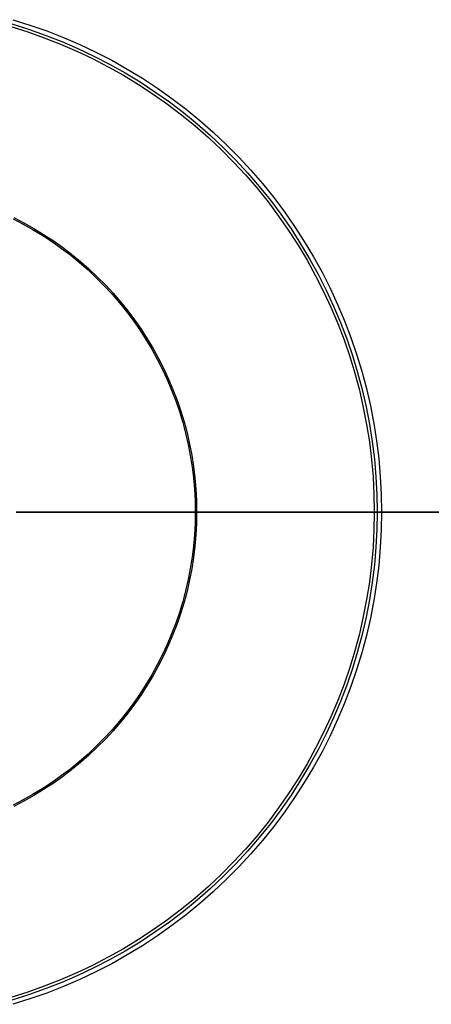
# Model space of a CAD drawing. Header units: millimetres. Extents: x -105 to 105, y -105 to 105.
# Tile 10 of 12: x 10 to 36, y -32 to 32. Entities that reach past the tile are written whole.
import ezdxf

# ---------------------------------------------------------------- set-up
doc = ezdxf.new("R2010")
doc.units = ezdxf.units.MM
doc.layers.add('Houglass pot - Extra Small - Ferm Living', color=7, linetype='Continuous', true_color=0x000000)

msp = doc.modelspace()

# ---------------------------------------------------------------- linework, layer by layer
at = {"layer": 'Houglass pot - Extra Small - Ferm Living', "color": 18, "true_color": 0x000000}
for p, q in [((9.294, 31.559, 88.886), (10.383, 31.218, 88.886)), ((9.162, 31.114, 90.312), (10.237, 30.777, 90.312)), ((9.215, 31.291, 87.399), (10.295, 30.952, 87.399)), ((10.295, 30.952, 87.399), (11.363, 30.576, 87.399)), ((10.383, 31.218, 88.886), (11.461, 30.839, 88.886)), ((10.237, 30.777, 90.312), (11.299, 30.403, 90.312)), ((11.299, 30.403, 90.312), (12.347, 29.992, 90.312)), ((11.363, 30.576, 87.399), (12.418, 30.164, 87.399)), ((11.461, 30.839, 88.886), (12.524, 30.422, 88.886)), ((12.524, 30.422, 88.886), (13.572, 29.969, 88.886)), ((12.347, 29.992, 90.312), (13.381, 29.546, 90.312)), ((12.418, 30.164, 87.399), (13.457, 29.714, 87.399)), ((13.457, 29.714, 87.399), (14.48, 29.229, 87.399)), ((13.572, 29.969, 88.886), (14.604, 29.48, 88.886)), ((13.381, 29.546, 90.312), (14.398, 29.064, 90.312)), ((14.398, 29.064, 90.312), (15.398, 28.546, 90.312)), ((14.48, 29.229, 87.399), (15.486, 28.709, 87.399)), ((14.604, 29.48, 88.886), (15.619, 28.956, 88.886)), ((15.398, 28.546, 90.312), (16.38, 27.995, 90.312)), ((15.486, 28.709, 87.399), (16.473, 28.155, 87.399)), ((15.619, 28.956, 88.886), (16.614, 28.396, 88.886)), ((16.38, 27.995, 90.312), (17.341, 27.41, 90.312)), ((16.473, 28.155, 87.399), (17.44, 27.566, 87.399)), ((16.614, 28.396, 88.886), (17.59, 27.802, 88.886)), ((17.59, 27.802, 88.886), (18.544, 27.175, 88.886)), ((17.341, 27.41, 90.312), (18.282, 26.791, 90.312)), ((17.44, 27.566, 87.399), (18.386, 26.944, 87.399)), ((18.544, 27.175, 88.886), (19.476, 26.515, 88.886)), ((18.282, 26.791, 90.312), (19.201, 26.14, 90.312)), ((18.386, 26.944, 87.399), (19.31, 26.29, 87.399)), ((19.476, 26.515, 88.886), (20.385, 25.823, 88.886)), ((19.201, 26.14, 90.312), (20.097, 25.458, 90.312)), ((19.31, 26.29, 87.399), (20.211, 25.604, 87.399)), ((20.097, 25.458, 90.312), (20.968, 24.746, 90.312)), ((20.211, 25.604, 87.399), (21.088, 24.887, 87.399)), ((20.385, 25.823, 88.886), (21.269, 25.1, 88.886)), ((20.968, 24.746, 90.312), (21.814, 24.003, 90.312)), ((21.088, 24.887, 87.399), (21.939, 24.14, 87.399)), ((21.269, 25.1, 88.886), (22.127, 24.347, 88.886)), ((21.814, 24.003, 90.312), (22.634, 23.231, 90.312)), ((21.939, 24.14, 87.399), (22.763, 23.364, 87.399)), ((22.127, 24.347, 88.886), (22.959, 23.564, 88.886)), ((22.763, 23.364, 87.399), (23.56, 22.56, 87.399)), ((22.959, 23.564, 88.886), (23.763, 22.753, 88.886)), ((22.634, 23.231, 90.312), (23.427, 22.432, 90.312)), ((23.763, 22.753, 88.886), (24.538, 21.915, 88.886)), ((23.427, 22.432, 90.312), (24.191, 21.605, 90.312)), ((23.56, 22.56, 87.399), (24.329, 21.728, 87.399)), ((24.191, 21.605, 90.312), (24.927, 20.753, 90.312)), ((24.329, 21.728, 87.399), (25.069, 20.871, 87.399)), ((24.538, 21.915, 88.886), (25.284, 21.05, 88.886)), ((25.069, 20.871, 87.399), (25.778, 19.988, 87.399)), ((25.284, 21.05, 88.886), (25.999, 20.16, 88.886)), ((24.927, 20.753, 90.312), (25.632, 19.875, 90.312)), ((25.632, 19.875, 90.312), (26.306, 18.973, 90.312)), ((25.778, 19.988, 87.399), (26.456, 19.082, 87.399)), ((25.999, 20.16, 88.886), (26.683, 19.245, 88.886)), ((26.306, 18.973, 90.312), (26.949, 18.049, 90.312)), ((26.456, 19.082, 87.399), (27.102, 18.152, 87.399)), ((26.683, 19.245, 88.886), (27.335, 18.308, 88.886)), ((9.308, 18.788, 90.319), (9.954, 18.454, 90.319)), ((9.349, 18.871, 87.399), (9.998, 18.535, 87.399)), ((9.954, 18.454, 90.319), (10.589, 18.097, 90.319)), ((9.998, 18.535, 87.399), (10.635, 18.177, 87.399)), ((27.335, 18.308, 88.886), (27.954, 17.348, 88.886)), ((10.589, 18.097, 90.319), (11.21, 17.719, 90.319)), ((10.635, 18.177, 87.399), (11.26, 17.797, 87.399)), ((11.21, 17.719, 90.319), (11.818, 17.319, 90.319)), ((11.26, 17.797, 87.399), (11.871, 17.395, 87.399)), ((26.949, 18.049, 90.312), (27.559, 17.103, 90.312)), ((27.102, 18.152, 87.399), (27.716, 17.2, 87.399)), ((11.818, 17.319, 90.319), (12.412, 16.898, 90.319)), ((11.871, 17.395, 87.399), (12.467, 16.973, 87.399)), ((27.559, 17.103, 90.312), (28.136, 16.136, 90.312)), ((27.716, 17.2, 87.399), (28.296, 16.228, 87.399)), ((27.954, 17.348, 88.886), (28.539, 16.367, 88.886)), ((12.412, 16.898, 90.319), (12.991, 16.458, 90.319)), ((12.467, 16.973, 87.399), (13.049, 16.53, 87.399)), ((12.991, 16.458, 90.319), (13.555, 15.997, 90.319)), ((13.049, 16.53, 87.399), (13.615, 16.067, 87.399)), ((13.555, 15.997, 90.319), (14.102, 15.517, 90.319)), ((13.615, 16.067, 87.399), (14.164, 15.585, 87.399)), ((28.136, 16.136, 90.312), (28.679, 15.15, 90.312)), ((28.296, 16.228, 87.399), (28.843, 15.236, 87.399)), ((28.539, 16.367, 88.886), (29.09, 15.367, 88.886)), ((14.102, 15.517, 90.319), (14.632, 15.018, 90.319)), ((14.164, 15.585, 87.399), (14.696, 15.084, 87.399)), ((28.679, 15.15, 90.312), (29.188, 14.145, 90.312)), ((28.843, 15.236, 87.399), (29.354, 14.226, 87.399)), ((29.09, 15.367, 88.886), (29.606, 14.348, 88.886)), ((14.632, 15.018, 90.319), (15.144, 14.501, 90.319)), ((14.696, 15.084, 87.399), (15.211, 14.565, 87.399)), ((15.211, 14.565, 87.399), (15.707, 14.028, 87.399)), ((15.144, 14.501, 90.319), (15.638, 13.967, 90.319)), ((15.638, 13.967, 90.319), (16.114, 13.415, 90.319)), ((15.707, 14.028, 87.399), (16.185, 13.475, 87.399)), ((29.188, 14.145, 90.312), (29.661, 13.124, 90.312)), ((29.354, 14.226, 87.399), (29.83, 13.199, 87.399)), ((29.606, 14.348, 88.886), (30.086, 13.312, 88.886)), ((16.114, 13.415, 90.319), (16.57, 12.848, 90.319)), ((16.185, 13.475, 87.399), (16.643, 12.905, 87.399)), ((30.086, 13.312, 88.886), (30.53, 12.26, 88.886)), ((16.57, 12.848, 90.319), (17.006, 12.265, 90.319)), ((16.643, 12.905, 87.399), (17.081, 12.319, 87.399)), ((29.661, 13.124, 90.312), (30.099, 12.086, 90.312)), ((29.83, 13.199, 87.399), (30.27, 12.155, 87.399)), ((17.006, 12.265, 90.319), (17.421, 11.668, 90.319)), ((17.081, 12.319, 87.399), (17.498, 11.719, 87.399)), ((30.099, 12.086, 90.312), (30.5, 11.034, 90.312)), ((30.27, 12.155, 87.399), (30.674, 11.097, 87.399)), ((30.53, 12.26, 88.886), (30.937, 11.193, 88.886)), ((17.421, 11.668, 90.319), (17.815, 11.056, 90.319)), ((17.498, 11.719, 87.399), (17.894, 11.105, 87.399)), ((17.815, 11.056, 90.319), (18.188, 10.431, 90.319)), ((17.894, 11.105, 87.399), (18.269, 10.477, 87.399)), ((30.5, 11.034, 90.312), (30.864, 9.969, 90.312)), ((30.674, 11.097, 87.399), (31.04, 10.026, 87.399)), ((30.937, 11.193, 88.886), (31.307, 10.112, 88.886)), ((18.188, 10.431, 90.319), (18.54, 9.794, 90.319)), ((18.269, 10.477, 87.399), (18.621, 9.837, 87.399)), ((31.307, 10.112, 88.886), (31.639, 9.019, 88.886)), ((18.54, 9.794, 90.319), (18.868, 9.144, 90.319)), ((18.621, 9.837, 87.399), (18.951, 9.185, 87.399)), ((30.864, 9.969, 90.312), (31.192, 8.892, 90.312)), ((31.04, 10.026, 87.399), (31.37, 8.943, 87.399)), ((18.868, 9.144, 90.319), (19.174, 8.484, 90.319)), ((18.951, 9.185, 87.399), (19.259, 8.521, 87.399)), ((31.192, 8.892, 90.312), (31.482, 7.804, 90.312)), ((31.37, 8.943, 87.399), (31.661, 7.849, 87.399)), ((31.639, 9.019, 88.886), (31.933, 7.916, 88.886)), ((19.174, 8.484, 90.319), (19.457, 7.813, 90.319)), ((19.259, 8.521, 87.399), (19.543, 7.848, 87.399)), ((19.457, 7.813, 90.319), (19.717, 7.133, 90.319)), ((19.543, 7.848, 87.399), (19.804, 7.165, 87.399)), ((31.482, 7.804, 90.312), (31.734, 6.707, 90.312)), ((31.661, 7.849, 87.399), (31.915, 6.745, 87.399)), ((31.933, 7.916, 88.886), (32.188, 6.803, 88.886)), ((19.717, 7.133, 90.319), (19.952, 6.445, 90.319)), ((19.804, 7.165, 87.399), (20.04, 6.473, 87.399)), ((19.952, 6.445, 90.319), (20.164, 5.748, 90.319)), ((20.04, 6.473, 87.399), (20.253, 5.774, 87.399)), ((31.734, 6.707, 90.312), (31.947, 5.601, 90.312)), ((31.915, 6.745, 87.399), (32.129, 5.633, 87.399)), ((32.188, 6.803, 88.886), (32.405, 5.682, 88.886)), ((20.164, 5.748, 90.319), (20.351, 5.045, 90.319)), ((20.253, 5.774, 87.399), (20.441, 5.067, 87.399)), ((32.405, 5.682, 88.886), (32.583, 4.554, 88.886)), ((20.441, 5.067, 87.399), (20.605, 4.355, 87.399)), ((31.947, 5.601, 90.312), (32.122, 4.489, 90.312)), ((32.129, 5.633, 87.399), (32.306, 4.515, 87.399)), ((20.351, 5.045, 90.319), (20.514, 4.336, 90.319)), ((32.122, 4.489, 90.312), (32.259, 3.372, 90.312)), ((32.306, 4.515, 87.399), (32.443, 3.391, 87.399)), ((32.583, 4.554, 88.886), (32.721, 3.42, 88.886)), ((20.514, 4.336, 90.319), (20.652, 3.621, 90.319)), ((20.605, 4.355, 87.399), (20.743, 3.637, 87.399)), ((20.652, 3.621, 90.319), (20.765, 2.902, 90.319)), ((20.743, 3.637, 87.399), (20.857, 2.915, 87.399)), ((32.259, 3.372, 90.312), (32.356, 2.25, 90.312)), ((32.443, 3.391, 87.399), (32.541, 2.263, 87.399)), ((32.721, 3.42, 88.886), (32.82, 2.282, 88.886)), ((20.765, 2.902, 90.319), (20.854, 2.18, 90.319)), ((20.857, 2.915, 87.399), (20.946, 2.189, 87.399)), ((20.854, 2.18, 90.319), (20.917, 1.455, 90.319)), ((20.946, 2.189, 87.399), (21.009, 1.461, 87.399)), ((32.356, 2.25, 90.312), (32.415, 1.126, 90.312)), ((32.541, 2.263, 87.399), (32.6, 1.132, 87.399)), ((32.82, 2.282, 88.886), (32.88, 1.142, 88.886)), ((20.917, 1.455, 90.319), (20.955, 0.728, 90.319)), ((21.009, 1.461, 87.399), (21.047, 0.731, 87.399)), ((20.955, 0.728, 90.319), (20.967, 0, 90.319)), ((21.047, 0.731, 87.399), (21.06, 0, 87.399)), ((32.415, 1.126, 90.312), (32.435, 0, 90.312)), ((32.6, 1.132, 87.399), (32.62, 0, 87.399)), ((32.88, 1.142, 88.886), (32.899, 0, 88.886)), ((9.5, 0, 90.325), (32.435, 0, 90.312)), ((32.62, 0, 87.399), (9.5, 0, 87.399)), ((20.967, 0, 90.319), (20.955, -0.728, 90.319)), ((21.06, 0, 87.399), (21.047, -0.731, 87.399)), ((32.435, 0, 90.312), (32.415, -1.126, 90.312)), ((32.435, 0, 90.312), (35.83, 0, 91.484)), ((32.62, 0, 87.399), (32.6, -1.132, 87.399)), ((35.916, 0, 86.255), (32.62, 0, 87.399)), ((32.899, 0, 88.886), (32.88, -1.142, 88.886)), ((32.899, 0, 88.886), (36.256, 0, 87.728)), ((36.344, 0, 90.075), (32.899, 0, 88.886)), ((35.83, 0, 91.484), (39.182, 0, 92.774)), ((39.172, 0, 85.001), (35.916, 0, 86.255)), ((20.955, -0.728, 90.319), (20.917, -1.455, 90.319)), ((21.047, -0.731, 87.399), (21.009, -1.461, 87.399)), ((32.415, -1.126, 90.312), (32.356, -2.25, 90.312)), ((32.6, -1.132, 87.399), (32.541, -2.263, 87.399)), ((32.88, -1.142, 88.886), (32.82, -2.282, 88.886)), ((20.917, -1.455, 90.319), (20.854, -2.18, 90.319)), ((21.009, -1.461, 87.399), (20.946, -2.189, 87.399)), ((20.854, -2.18, 90.319), (20.765, -2.902, 90.319)), ((20.946, -2.189, 87.399), (20.857, -2.915, 87.399)), ((32.356, -2.25, 90.312), (32.259, -3.372, 90.312)), ((32.541, -2.263, 87.399), (32.443, -3.391, 87.399)), ((32.82, -2.282, 88.886), (32.721, -3.42, 88.886)), ((20.765, -2.902, 90.319), (20.652, -3.621, 90.319)), ((20.857, -2.915, 87.399), (20.743, -3.637, 87.399)), ((20.652, -3.621, 90.319), (20.514, -4.336, 90.319)), ((20.743, -3.637, 87.399), (20.605, -4.355, 87.399)), ((32.259, -3.372, 90.312), (32.122, -4.489, 90.312)), ((32.443, -3.391, 87.399), (32.306, -4.515, 87.399)), ((32.721, -3.42, 88.886), (32.583, -4.554, 88.886)), ((20.514, -4.336, 90.319), (20.351, -5.045, 90.319)), ((20.605, -4.355, 87.399), (20.441, -5.067, 87.399)), ((20.351, -5.045, 90.319), (20.164, -5.748, 90.319)), ((32.122, -4.489, 90.312), (31.947, -5.601, 90.312)), ((32.306, -4.515, 87.399), (32.129, -5.633, 87.399)), ((32.583, -4.554, 88.886), (32.405, -5.682, 88.886)), ((20.441, -5.067, 87.399), (20.253, -5.774, 87.399)), ((31.947, -5.601, 90.312), (31.734, -6.707, 90.312)), ((32.129, -5.633, 87.399), (31.915, -6.745, 87.399)), ((20.164, -5.748, 90.319), (19.952, -6.445, 90.319)), ((20.253, -5.774, 87.399), (20.04, -6.473, 87.399)), ((32.405, -5.682, 88.886), (32.188, -6.803, 88.886)), ((19.952, -6.445, 90.319), (19.717, -7.133, 90.319)), ((20.04, -6.473, 87.399), (19.804, -7.165, 87.399)), ((31.734, -6.707, 90.312), (31.482, -7.804, 90.312)), ((31.915, -6.745, 87.399), (31.661, -7.849, 87.399)), ((32.188, -6.803, 88.886), (31.933, -7.916, 88.886)), ((19.717, -7.133, 90.319), (19.457, -7.813, 90.319)), ((19.804, -7.165, 87.399), (19.543, -7.848, 87.399)), ((19.457, -7.813, 90.319), (19.174, -8.484, 90.319)), ((19.543, -7.848, 87.399), (19.259, -8.521, 87.399)), ((31.482, -7.804, 90.312), (31.192, -8.892, 90.312)), ((31.661, -7.849, 87.399), (31.37, -8.943, 87.399)), ((31.933, -7.916, 88.886), (31.639, -9.019, 88.886)), ((19.174, -8.484, 90.319), (18.868, -9.144, 90.319)), ((19.259, -8.521, 87.399), (18.951, -9.185, 87.399)), ((18.868, -9.144, 90.319), (18.54, -9.794, 90.319)), ((18.951, -9.185, 87.399), (18.621, -9.837, 87.399)), ((31.192, -8.892, 90.312), (30.864, -9.969, 90.312)), ((31.37, -8.943, 87.399), (31.04, -10.026, 87.399)), ((31.639, -9.019, 88.886), (31.307, -10.112, 88.886)), ((18.54, -9.794, 90.319), (18.188, -10.431, 90.319)), ((18.621, -9.837, 87.399), (18.269, -10.477, 87.399)), ((30.864, -9.969, 90.312), (30.5, -11.034, 90.312)), ((31.04, -10.026, 87.399), (30.674, -11.097, 87.399)), ((18.188, -10.431, 90.319), (17.815, -11.056, 90.319)), ((18.269, -10.477, 87.399), (17.894, -11.105, 87.399)), ((31.307, -10.112, 88.886), (30.937, -11.193, 88.886)), ((17.815, -11.056, 90.319), (17.421, -11.668, 90.319)), ((17.894, -11.105, 87.399), (17.498, -11.719, 87.399)), ((30.5, -11.034, 90.312), (30.099, -12.086, 90.312)), ((30.674, -11.097, 87.399), (30.27, -12.155, 87.399)), ((30.937, -11.193, 88.886), (30.53, -12.26, 88.886)), ((17.421, -11.668, 90.319), (17.006, -12.265, 90.319)), ((17.498, -11.719, 87.399), (17.081, -12.319, 87.399)), ((17.006, -12.265, 90.319), (16.57, -12.848, 90.319)), ((17.081, -12.319, 87.399), (16.643, -12.905, 87.399)), ((30.099, -12.086, 90.312), (29.661, -13.124, 90.312)), ((30.27, -12.155, 87.399), (29.83, -13.199, 87.399)), ((30.53, -12.26, 88.886), (30.086, -13.312, 88.886)), ((16.57, -12.848, 90.319), (16.114, -13.415, 90.319)), ((16.643, -12.905, 87.399), (16.185, -13.475, 87.399)), ((29.661, -13.124, 90.312), (29.188, -14.145, 90.312)), ((29.83, -13.199, 87.399), (29.354, -14.226, 87.399)), ((16.114, -13.415, 90.319), (15.638, -13.967, 90.319)), ((16.185, -13.475, 87.399), (15.707, -14.028, 87.399)), ((30.086, -13.312, 88.886), (29.606, -14.348, 88.886)), ((15.144, -14.501, 90.319), (14.632, -15.018, 90.319)), ((15.638, -13.967, 90.319), (15.144, -14.501, 90.319)), ((15.707, -14.028, 87.399), (15.211, -14.565, 87.399)), ((29.188, -14.145, 90.312), (28.679, -15.15, 90.312)), ((29.354, -14.226, 87.399), (28.843, -15.236, 87.399)), ((29.606, -14.348, 88.886), (29.09, -15.367, 88.886)), ((14.632, -15.018, 90.319), (14.102, -15.517, 90.319)), ((14.696, -15.084, 87.399), (14.164, -15.585, 87.399)), ((15.211, -14.565, 87.399), (14.696, -15.084, 87.399)), ((14.102, -15.517, 90.319), (13.555, -15.997, 90.319)), ((14.164, -15.585, 87.399), (13.615, -16.067, 87.399)), ((28.679, -15.15, 90.312), (28.136, -16.136, 90.312)), ((28.843, -15.236, 87.399), (28.296, -16.228, 87.399)), ((29.09, -15.367, 88.886), (28.539, -16.367, 88.886)), ((13.555, -15.997, 90.319), (12.991, -16.458, 90.319)), ((13.615, -16.067, 87.399), (13.049, -16.53, 87.399)), ((28.136, -16.136, 90.312), (27.559, -17.103, 90.312)), ((28.296, -16.228, 87.399), (27.716, -17.2, 87.399)), ((28.539, -16.367, 88.886), (27.954, -17.348, 88.886)), ((12.412, -16.898, 90.319), (11.818, -17.319, 90.319)), ((12.467, -16.973, 87.399), (11.871, -17.395, 87.399)), ((12.991, -16.458, 90.319), (12.412, -16.898, 90.319)), ((13.049, -16.53, 87.399), (12.467, -16.973, 87.399)), ((11.818, -17.319, 90.319), (11.21, -17.719, 90.319)), ((11.871, -17.395, 87.399), (11.26, -17.797, 87.399)), ((27.559, -17.103, 90.312), (26.949, -18.049, 90.312)), ((27.716, -17.2, 87.399), (27.102, -18.152, 87.399)), ((27.954, -17.348, 88.886), (27.335, -18.308, 88.886)), ((10.589, -18.097, 90.319), (9.954, -18.454, 90.319)), ((10.635, -18.177, 87.399), (9.998, -18.535, 87.399)), ((11.21, -17.719, 90.319), (10.589, -18.097, 90.319)), ((11.26, -17.797, 87.399), (10.635, -18.177, 87.399)), ((26.949, -18.049, 90.312), (26.306, -18.973, 90.312)), ((27.102, -18.152, 87.399), (26.456, -19.082, 87.399)), ((9.954, -18.454, 90.319), (9.308, -18.788, 90.319)), ((9.998, -18.535, 87.399), (9.349, -18.871, 87.399)), ((27.335, -18.308, 88.886), (26.683, -19.245, 88.886)), ((26.306, -18.973, 90.312), (25.632, -19.875, 90.312)), ((26.456, -19.082, 87.399), (25.778, -19.988, 87.399)), ((26.683, -19.245, 88.886), (25.999, -20.16, 88.886)), ((25.632, -19.875, 90.312), (24.927, -20.753, 90.312)), ((25.778, -19.988, 87.399), (25.069, -20.871, 87.399)), ((25.999, -20.16, 88.886), (25.284, -21.05, 88.886)), ((24.927, -20.753, 90.312), (24.191, -21.605, 90.312)), ((25.069, -20.871, 87.399), (24.329, -21.728, 87.399)), ((25.284, -21.05, 88.886), (24.538, -21.915, 88.886)), ((24.191, -21.605, 90.312), (23.427, -22.432, 90.312)), ((24.329, -21.728, 87.399), (23.56, -22.56, 87.399)), ((24.538, -21.915, 88.886), (23.763, -22.753, 88.886)), ((23.427, -22.432, 90.312), (22.634, -23.231, 90.312)), ((23.56, -22.56, 87.399), (22.763, -23.364, 87.399)), ((22.634, -23.231, 90.312), (21.814, -24.003, 90.312)), ((23.763, -22.753, 88.886), (22.959, -23.564, 88.886)), ((22.763, -23.364, 87.399), (21.939, -24.14, 87.399)), ((22.959, -23.564, 88.886), (22.127, -24.347, 88.886)), ((21.814, -24.003, 90.312), (20.968, -24.746, 90.312)), ((21.939, -24.14, 87.399), (21.088, -24.887, 87.399)), ((22.127, -24.347, 88.886), (21.269, -25.1, 88.886)), ((20.968, -24.746, 90.312), (20.097, -25.458, 90.312)), ((21.088, -24.887, 87.399), (20.211, -25.604, 87.399)), ((21.269, -25.1, 88.886), (20.385, -25.823, 88.886)), ((20.097, -25.458, 90.312), (19.201, -26.14, 90.312)), ((20.211, -25.604, 87.399), (19.31, -26.29, 87.399)), ((20.385, -25.823, 88.886), (19.476, -26.515, 88.886)), ((19.201, -26.14, 90.312), (18.282, -26.791, 90.312)), ((19.31, -26.29, 87.399), (18.386, -26.944, 87.399)), ((18.282, -26.791, 90.312), (17.341, -27.41, 90.312)), ((18.386, -26.944, 87.399), (17.44, -27.566, 87.399)), ((19.476, -26.515, 88.886), (18.544, -27.175, 88.886)), ((17.341, -27.41, 90.312), (16.38, -27.995, 90.312)), ((17.44, -27.566, 87.399), (16.473, -28.155, 87.399)), ((18.544, -27.175, 88.886), (17.59, -27.802, 88.886)), ((16.38, -27.995, 90.312), (15.398, -28.546, 90.312)), ((16.473, -28.155, 87.399), (15.486, -28.709, 87.399)), ((16.614, -28.396, 88.886), (15.619, -28.956, 88.886)), ((17.59, -27.802, 88.886), (16.614, -28.396, 88.886)), ((15.398, -28.546, 90.312), (14.398, -29.064, 90.312)), ((15.486, -28.709, 87.399), (14.48, -29.229, 87.399)), ((15.619, -28.956, 88.886), (14.604, -29.48, 88.886)), ((13.381, -29.546, 90.312), (12.347, -29.992, 90.312)), ((14.398, -29.064, 90.312), (13.381, -29.546, 90.312)), ((14.48, -29.229, 87.399), (13.457, -29.714, 87.399)), ((14.604, -29.48, 88.886), (13.572, -29.969, 88.886)), ((12.347, -29.992, 90.312), (11.299, -30.403, 90.312)), ((12.418, -30.164, 87.399), (11.363, -30.576, 87.399)), ((13.457, -29.714, 87.399), (12.418, -30.164, 87.399)), ((13.572, -29.969, 88.886), (12.524, -30.422, 88.886)), ((10.237, -30.777, 90.312), (9.162, -31.114, 90.312)), ((11.299, -30.403, 90.312), (10.237, -30.777, 90.312)), ((11.363, -30.576, 87.399), (10.295, -30.952, 87.399)), ((11.461, -30.839, 88.886), (10.383, -31.218, 88.886)), ((12.524, -30.422, 88.886), (11.461, -30.839, 88.886)), ((10.295, -30.952, 87.399), (9.215, -31.291, 87.399)), ((10.383, -31.218, 88.886), (9.294, -31.559, 88.886))]:
    msp.add_line(p, q, dxfattribs=at)

doc.saveas('drawing.dxf')
